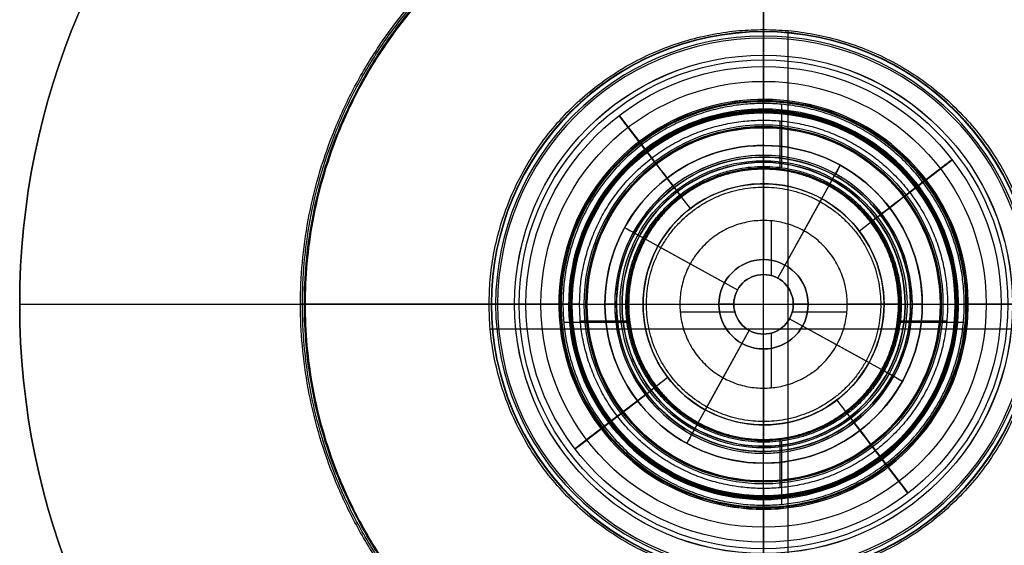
# Model space of a CAD drawing. Header units: millimetres. Extents: x -150 to 150, y -150 to 150.
# Tile 2 of 4: x -150 to 49, y -49 to 57. Entities that reach past the tile are written whole.
import ezdxf

# ---------------------------------------------------------------- set-up
doc = ezdxf.new("R2010")
doc.units = ezdxf.units.MM
doc.header["$MEASUREMENT"] = 0
doc.layers.add('Výchozí', color=7, linetype='Continuous', true_color=0x000000)

msp = doc.modelspace()

# ---------------------------------------------------------------- linework, layer by layer
at = {"layer": 'Výchozí', "color": 9, "true_color": 0xbfbfbf}
for p, q in [((0, 32, 46), (0, 150, 46)), ((0, -150, 76), (0, 150, 76)), ((4.97, -55.12, -1445.06), (4.97, 55.12, -1445.06)), ((3.63, 40.29, -514), (3.63, 27.53, -514)), ((3.63, 40.29, -978.3), (3.63, 27.53, -978.3)), ((3.33, 27.01, -976.3), (3.33, 36.95, -976.3)), ((0, 32, -9), (0, 32, 46)), ((0, 32, -74), (0, 32, -129)), ((0, 30, -11), (0, 9, -11)), ((0, 29.65, -512), (0, 29.65, -509)), ((13.19, 23.89, -129), (15.47, 28.01, -129)), ((0, 27.29, -129.05), (0, 27.29, -129)), ((2.9, 5.25, -72), (14.5, 26.26, -72)), ((0, 24.29, -131.88), (0, 24.29, -129)), ((-14.76, 19.28, -131.88), (-17.39, 22.71, -132.05)), ((-17.35, 22.66, -129.05), (-16.59, 21.67, -129.05)), ((2.9, 5.25, -129), (11.74, 21.26, -129)), ((1.52, 16.82, -494.6), (1.52, 5.81, -494.6)), ((19.28, 14.76, -131.88), (22.71, 17.39, -132.05)), ((22.66, 17.35, -129.05), (21.67, 16.59, -129.05)), ((-28.01, 15.47, -129), (-23.89, 13.19, -129)), ((-26.26, 14.5, -72), (-5.25, 2.9, -72)), ((-21.26, 11.74, -129), (-5.25, 2.9, -129)), ((0, 6, -18), (0, 9, -18)), ((0, 9, -11), (0, 9, -18)), ((0, 6, -494.6), (0, 6, -129)), ((0, 6, -72), (0, 6, -18)), ((-32, 0, -74), (-32, 0, -129)), ((-29.65, 0, -512), (-29.65, 0, -509)), ((-27.29, 0, -129.05), (-27.29, 0, -129)), ((-24.29, 0, -131.88), (-24.29, 0, -129)), ((-6, 0, -494.6), (-6, 0, -129)), ((-6, 0, -72), (-6, 0, -18)), ((6, 0, -494.6), (6, 0, -129)), ((6, 0, -72), (6, 0, -18)), ((24.29, 0, -131.88), (24.29, 0, -129)), ((27.29, 0, -129.05), (27.29, 0, -129)), ((29.65, 0, -512), (29.65, 0, -509)), ((32, 0, -74), (32, 0, -129)), ((-150, 0, 46), (-32, 0, 46)), ((-150, 0, 46), (-150, 0, 76)), ((-150, 0, 76), (150, 0, 76)), ((-32, 0, -9), (-32, 0, 46)), ((-30, 0, -11), (-9, 0, -11)), ((-16.82, -1.52, -494.6), (-5.81, -1.52, -494.6)), ((-6, 0, -18), (-9, 0, -18)), ((-9, 0, -11), (-9, 0, -18)), ((5.81, -1.52, -494.6), (16.82, -1.52, -494.6)), ((9, 0, -18), (6, 0, -18)), ((9, 0, -11), (9, 0, -18)), ((9, 0, -11), (30, 0, -11)), ((32, 0, -9), (32, 0, 46)), ((32, 0, 46), (150, 0, 46)), ((-40.29, -3.63, -514), (-27.53, -3.63, -514)), ((-40.29, -3.63, -978.3), (-27.53, -3.63, -978.3)), ((-36.95, -3.33, -976.3), (-27.01, -3.33, -976.3)), ((5.25, -2.9, -129), (21.26, -11.74, -129)), ((5.25, -2.9, -72), (26.26, -14.5, -72)), ((27.01, -3.33, -976.3), (36.95, -3.33, -976.3)), ((27.53, -3.63, -514), (40.29, -3.63, -514)), ((27.53, -3.63, -978.3), (40.29, -3.63, -978.3)), ((-55.12, -4.97, -1445.06), (55.12, -4.97, -1445.06)), ((-14.5, -26.26, -72), (-2.9, -5.25, -72)), ((-11.74, -21.26, -129), (-2.9, -5.25, -129)), ((1.52, -5.81, -494.6), (1.52, -16.82, -494.6)), ((0, -9, -18), (0, -6, -18)), ((0, -6, -494.6), (0, -6, -129)), ((0, -6, -72), (0, -6, -18)), ((0, -9, -11), (0, -9, -18)), ((0, -9, -11), (0, -30, -11)), ((23.89, -13.19, -129), (28.01, -15.47, -129)), ((-19.28, -14.76, -131.88), (-22.71, -17.39, -132.05)), ((-21.67, -16.59, -129.05), (-22.66, -17.35, -129.05)), ((14.76, -19.28, -131.88), (17.39, -22.71, -132.05)), ((16.59, -21.67, -129.05), (17.35, -22.66, -129.05)), ((-15.47, -28.01, -129), (-13.19, -23.89, -129)), ((0, -24.29, -131.88), (0, -24.29, -129)), ((0, -27.29, -129.05), (0, -27.29, -129)), ((3.33, -36.95, -976.3), (3.33, -27.01, -976.3)), ((3.63, -27.53, -514), (3.63, -40.29, -514)), ((3.63, -27.53, -978.3), (3.63, -40.29, -978.3)), ((0, -29.65, -512), (0, -29.65, -509)), ((0, -32, -74), (0, -32, -129)), ((0, -32, -9), (0, -32, 46)), ((0, -150, 46), (0, -32, 46))]:
    msp.add_line(p, q, dxfattribs=at)
for centre, radius in [((0, 0, 61), 150), ((0, 0, -822.7), 50.21), ((0, 0, -667.63), 50.2), ((0, 0, -1131.94), 50.2), ((0, 0, -1287.6), 49.26), ((0, 0, -148.02), 47.91), ((0, 0, -493.04), 47.91), ((0, 0, -454.11), 47.91), ((0, 0, -415.6), 47.91), ((0, 0, -377.67), 47.91), ((0, 0, -339.73), 47.91), ((0, 0, -301.02), 47.91), ((0, 0, -263.08), 47.91), ((0, 0, -225.15), 47.91), ((0, 0, -186.64), 47.91), ((0, 0, -148.02), 44.91), ((0, 0, -186.64), 44.91), ((0, 0, -225.15), 44.91), ((0, 0, -263.08), 44.91), ((0, 0, -301.02), 44.91), ((0, 0, -339.73), 44.91), ((0, 0, -377.67), 44.91), ((0, 0, -415.6), 44.91), ((0, 0, -454.11), 44.91), ((0, 0, -493.04), 44.91), ((0, 0, -396.63), 39.18), ((0, 0, -358.7), 39.18), ((0, 0, -282.05), 39.18), ((0, 0, -244.12), 39.18), ((0, 0, -434.85), 38.84), ((0, 0, -205.9), 38.84), ((0, 0, -167.33), 38.77), ((0, 0, -320.38), 38.72), ((0, 0, -473.57), 38.58), ((0, 0, -244.12), 36.18), ((0, 0, -282.05), 36.18), ((0, 0, -358.7), 36.18), ((0, 0, -396.63), 36.18), ((0, 0, -205.9), 35.84), ((0, 0, -434.85), 35.84), ((0, 0, -167.33), 35.77), ((0, 0, -320.38), 35.72), ((0, 0, -473.57), 35.58), ((0, 0, 18.5), 32), ((0, 0, -101.5), 32), ((0, 0, -510.5), 29.65), ((0, 0, -129.05), 28.93), ((0, 0, -132.05), 28.93), ((0, 0, -129.03), 27.29), ((0, 0, -130.44), 24.29), ((0, 0, -14.5), 9), ((0, 0, -311.8), 6), ((0, 0, -45), 6)]:
    msp.add_circle(centre, radius, dxfattribs=at)
for centre, radius, start, end in [((0, 0, 46), 150, 90, 180), ((0, 0, 76), 150, 90, 180), ((0, 0, 76), 150, 0, 90), ((0, 0, 46), 150, 0, 90), ((0, 0, -831.2), 54.94, 90, 180), ((0, 0, -814.24), 54.88, 90, 180), ((0, 0, -676.1), 54.87, 90, 180), ((0, 0, -659.17), 54.87, 90, 180), ((0, 0, -1140.4), 54.87, 90, 180), ((0, 0, -1123.47), 54.87, 90, 180), ((0, 0, -1279.07), 54.03, 90, 180), ((0, 0, -1295.86), 53.63, 90, 180), ((0, 0, -831.2), 54.94, 270, 90), ((0, 0, -814.24), 54.88, 270, 90), ((0, 0, -676.1), 54.87, 270, 90), ((0, 0, -659.17), 54.87, 270, 90), ((0, 0, -1140.4), 54.87, 270, 90), ((0, 0, -1123.47), 54.87, 270, 90), ((0, 0, -1279.07), 54.03, 270, 90), ((0, 0, -1295.86), 53.63, 270, 90), ((0, 0, -401.19), 41.28, 217.4371, 127.4371), ((0, 0, -392.08), 41.28, 217.4371, 127.4371), ((0, 0, -248.67), 41.28, 217.4371, 127.4371), ((0, 0, -239.56), 41.28, 217.4371, 127.4371), ((0, 0, -363.25), 41.27, 217.4371, 127.4371), ((0, 0, -354.14), 41.27, 217.4371, 127.4371), ((0, 0, -286.61), 41.27, 217.4371, 127.4371), ((0, 0, -277.5), 41.27, 217.4371, 127.4371), ((0, 0, -439.48), 41.01, 217.4371, 127.4371), ((0, 0, -430.23), 41.01, 217.4371, 127.4371), ((0, 0, -210.52), 41.01, 217.4371, 127.4371), ((0, 0, -201.27), 41.01, 217.4371, 127.4371), ((0, 0, -171.97), 40.96, 217.4371, 127.4371), ((0, 0, -162.69), 40.96, 217.4371, 127.4371), ((0, 0, -325.03), 40.92, 217.4371, 127.4371), ((0, 0, -315.73), 40.92, 217.4371, 127.4371), ((0, 0, -478.25), 40.82, 217.4371, 127.4371), ((0, 0, -468.9), 40.82, 217.4371, 127.4371), ((0, 0, -237.28), 39.32, 217.4371, 127.4371), ((0, 0, -250.95), 39.32, 217.4371, 127.4371), ((0, 0, -275.22), 39.32, 217.4371, 127.4371), ((0, 0, -288.89), 39.32, 217.4371, 127.4371), ((0, 0, -351.86), 39.32, 217.4371, 127.4371), ((0, 0, -365.53), 39.32, 217.4371, 127.4371), ((0, 0, -389.8), 39.32, 217.4371, 127.4371), ((0, 0, -403.47), 39.32, 217.4371, 127.4371), ((0, 0, -198.96), 39.1, 217.4371, 127.4371), ((0, 0, -212.84), 39.1, 217.4371, 127.4371), ((0, 0, -427.92), 39.1, 217.4371, 127.4371), ((0, 0, -441.79), 39.1, 217.4371, 127.4371), ((0, 0, -160.37), 39.06, 217.4371, 127.4371), ((0, 0, -174.29), 39.06, 217.4371, 127.4371), ((0, 0, -313.4), 39.03, 217.4371, 127.4371), ((0, 0, -327.35), 39.03, 217.4371, 127.4371), ((0, 0, -466.56), 38.94, 217.4371, 127.4371), ((0, 0, -480.59), 38.94, 217.4371, 127.4371), ((0, 0, -401.19), 41.28, 127.4371, 217.4371), ((0, 0, -392.08), 41.28, 127.4371, 217.4371), ((0, 0, -248.67), 41.28, 127.4371, 217.4371), ((0, 0, -239.56), 41.28, 127.4371, 217.4371), ((0, 0, -363.25), 41.27, 127.4371, 217.4371), ((0, 0, -354.14), 41.27, 127.4371, 217.4371), ((0, 0, -286.61), 41.27, 127.4371, 217.4371), ((0, 0, -277.5), 41.27, 127.4371, 217.4371), ((0, 0, -439.48), 41.01, 127.4371, 217.4371), ((0, 0, -430.23), 41.01, 127.4371, 217.4371), ((0, 0, -210.52), 41.01, 127.4371, 217.4371), ((0, 0, -201.27), 41.01, 127.4371, 217.4371), ((0, 0, -171.97), 40.96, 127.4371, 217.4371), ((0, 0, -162.69), 40.96, 127.4371, 217.4371), ((0, 0, -325.03), 40.92, 127.4371, 217.4371), ((0, 0, -315.73), 40.92, 127.4371, 217.4371), ((0, 0, -478.25), 40.82, 127.4371, 217.4371), ((0, 0, -468.9), 40.82, 127.4371, 217.4371), ((0, 0, -9), 32, 90, 180), ((0, 0, 46), 32, 90, 180), ((0, 0, -129), 32, 331.092, 151.092), ((0, 0, -74), 32, 331.092, 151.092), ((0, 0, 46), 32, 0, 90), ((0, 0, -9), 32, 0, 90), ((0, 0, -237.28), 39.32, 127.4371, 217.4371), ((0, 0, -250.95), 39.32, 127.4371, 217.4371), ((0, 0, -275.22), 39.32, 127.4371, 217.4371), ((0, 0, -288.89), 39.32, 127.4371, 217.4371), ((0, 0, -351.86), 39.32, 127.4371, 217.4371), ((0, 0, -365.53), 39.32, 127.4371, 217.4371), ((0, 0, -389.8), 39.32, 127.4371, 217.4371), ((0, 0, -403.47), 39.32, 127.4371, 217.4371), ((0, 0, -198.96), 39.1, 127.4371, 217.4371), ((0, 0, -212.84), 39.1, 127.4371, 217.4371), ((0, 0, -427.92), 39.1, 127.4371, 217.4371), ((0, 0, -441.79), 39.1, 127.4371, 217.4371), ((0, 0, -160.37), 39.06, 127.4371, 217.4371), ((0, 0, -174.29), 39.06, 127.4371, 217.4371), ((0, 0, -313.4), 39.03, 127.4371, 217.4371), ((0, 0, -327.35), 39.03, 127.4371, 217.4371), ((0, 0, -466.56), 38.94, 127.4371, 217.4371), ((0, 0, -480.59), 38.94, 127.4371, 217.4371), ((0, 0, -11), 30, 0, 180), ((0, 0, -72), 30, 331.092, 151.092), ((0, 0, -509), 29.65, 360, 127.4371), ((0, 0, -512), 29.65, 360, 127.4371), ((0, 0, -132.05), 28.6, 307.4371, 127.4371), ((0, 0, -129.05), 28.54, 307.4371, 127.4371), ((0, 0, -129.05), 27.29, 360, 127.4371), ((0, 0, -129), 27.29, 360, 127.4371), ((0, 0, -131.88), 24.29, 360, 127.4371), ((0, 0, -129), 24.29, 0, 127.4371), ((0, 0, -509), 29.65, 127.4371, 217.4371), ((0, 0, -512), 29.65, 127.4371, 217.4371), ((0, 0, -132.05), 28.6, 127.4371, 217.4371), ((0, 0, -129.05), 28.54, 127.4371, 217.4371), ((0, 0, -129.05), 27.29, 127.4371, 307.4371), ((0, 0, -129), 27.29, 127.4371, 307.4371), ((0, 0, -129), 24.29, 127.4371, 307.4371), ((0, 0, -131.88), 24.29, 127.4371, 307.4371), ((0, 0, -74), 32, 151.092, 270), ((0, 0, -129), 32, 151.092, 270), ((0, 0, -72), 30, 151.092, 331.092), ((0, 0, -11), 9, 90, 270), ((0, 0, -18), 9, 90, 270), ((0, 0, -11), 9, 270, 90), ((0, 0, -18), 9, 270, 90), ((0, 0, -494.6), 6, 90, 180), ((0, 0, -129), 6, 90, 180), ((0, 0, -72), 6, 90, 180), ((0, 0, -18), 6, 90, 180), ((0, 0, -129), 6, 0, 90), ((0, 0, -494.6), 6, 0, 90), ((0, 0, -18), 6, 0, 90), ((0, 0, -72), 6, 0, 90), ((0, 0, 46), 150, 180, 0), ((0, 0, -659.17), 54.87, 180, 270), ((0, 0, -1279.07), 54.03, 180, 270), ((0, 0, -1295.86), 53.63, 180, 270), ((0, 0, -509), 29.65, 217.4371, 0), ((0, 0, -512), 29.65, 217.4371, 0), ((0, 0, -129), 6, 180, 0), ((0, 0, -494.6), 6, 180, 0), ((0, 0, -18), 6, 180, 0), ((0, 0, -72), 6, 180, 0), ((0, 0, -129), 24.29, 307.4371, 0), ((0, 0, -131.88), 24.29, 307.4371, 360), ((0, 0, -129), 27.29, 307.4371, 360), ((0, 0, -129.05), 27.29, 307.4371, 360), ((0, 0, 76), 150, 180, 0), ((0, 0, -831.2), 54.94, 180, 270), ((0, 0, -814.24), 54.88, 180, 270), ((0, 0, -676.1), 54.87, 180, 270), ((0, 0, -1140.4), 54.87, 180, 270), ((0, 0, -1123.47), 54.87, 180, 270), ((0, 0, 46), 32, 180, 0), ((0, 0, -9), 32, 180, 0), ((0, 0, -11), 30, 180, 0), ((0, 0, -129), 32, 270, 331.092), ((0, 0, -74), 32, 270, 331.092), ((0, 0, -132.05), 28.6, 217.4371, 307.4371), ((0, 0, -129.05), 28.54, 217.4371, 307.4371)]:
    msp.add_arc(centre, radius, start, end, dxfattribs=at)
at = {"layer": 'Výchozí', "color": 9, "true_color": 0xbfbfbf, "extrusion": (1, 0, 0)}
for centre, start, end in [((60.21, -822.7), 122.2216, 238.1499), ((60.2, -667.63), 122.1589, 237.7916)]:
    msp.add_arc(centre, 10, start, end, dxfattribs=at)
at = {"layer": 'Výchozí', "color": 9, "true_color": 0xbfbfbf, "extrusion": (1, 4.71845e-16, -5.9476e-32)}
for centre, start, end in [((60.2, -1131.94), 122.1589, 237.7916), ((59.26, -1287.6), 121.5207, 235.7183)]:
    msp.add_arc(centre, 10, start, end, dxfattribs=at)
at = {"layer": 'Výchozí', "color": 9, "true_color": 0xbfbfbf, "extrusion": (0.794021, 0.607891, -5.08832e-16)}
for centre, radius, start, end in [((28.93, -148.02), 18.97, 0, 91.191), ((28.93, -148.02), 18.97, 309.3575, 0), ((28.93, -493.04), 18.97, 0, 51.2093), ((28.93, -493.04), 18.97, 272.1637, 0), ((28.93, -454.11), 18.97, 0, 50.4454), ((28.93, -454.11), 18.97, 308.7907, 0), ((28.93, -415.6), 18.97, 0, 49.4174), ((28.93, -415.6), 18.97, 309.5546, 0), ((28.93, -377.67), 18.97, 0, 49.4272), ((28.93, -377.67), 18.97, 310.5826, 0), ((28.93, -339.73), 18.97, 0, 50.7977), ((28.93, -339.73), 18.97, 310.5728, 0), ((28.93, -301.02), 18.97, 0, 49.4272), ((28.93, -301.02), 18.97, 309.2023, 0), ((28.93, -263.08), 18.97, 0, 49.4174), ((28.93, -263.08), 18.97, 310.5728, 0), ((28.93, -225.15), 18.97, 0, 50.4454), ((28.93, -225.15), 18.97, 310.5826, 0), ((28.93, -186.64), 18.97, 0, 50.6425), ((28.93, -186.64), 18.97, 309.5546, 0), ((28.93, -148.02), 15.97, 309.3575, 0), ((28.93, -148.02), 15.97, 0, 91.191), ((28.93, -186.64), 15.97, 309.5546, 0), ((28.93, -186.64), 15.97, 0, 50.6425), ((28.93, -225.15), 15.97, 310.5826, 0), ((28.93, -225.15), 15.97, 0, 50.4454), ((28.93, -263.08), 15.97, 310.5728, 0), ((28.93, -263.08), 15.97, 0, 49.4174), ((28.93, -301.02), 15.97, 309.2023, 0), ((28.93, -301.02), 15.97, 0, 49.4272), ((28.93, -339.73), 15.97, 310.5728, 0), ((28.93, -339.73), 15.97, 0, 50.7977), ((28.93, -377.67), 15.97, 310.5826, 0), ((28.93, -377.67), 15.97, 0, 49.4272), ((28.93, -415.6), 15.97, 309.5546, 0), ((28.93, -415.6), 15.97, 0, 49.4174), ((28.93, -454.11), 15.97, 308.7907, 0), ((28.93, -454.11), 15.97, 0, 50.4454), ((28.93, -493.04), 15.97, 272.5704, 0), ((28.93, -493.04), 15.97, 0, 51.2093), ((45.18, -396.63), 6, 130.5826, 229.4174), ((45.18, -358.7), 6, 130.5728, 229.4272), ((45.18, -282.05), 6, 130.5728, 229.4272), ((45.18, -244.12), 6, 130.5826, 229.4174), ((44.84, -434.85), 6, 129.5546, 230.4454), ((44.84, -205.9), 6, 129.5546, 230.4454), ((44.77, -167.33), 6, 129.3575, 230.6425), ((44.72, -320.38), 6, 129.2023, 230.7977), ((44.58, -473.57), 6, 128.7907, 231.2093), ((45.18, -244.12), 9, 130.5826, 229.4174), ((45.18, -282.05), 9, 130.5728, 229.4272), ((45.18, -358.7), 9, 130.5728, 229.4272), ((45.18, -396.63), 9, 130.5826, 229.4174), ((44.84, -205.9), 9, 129.5546, 230.4454), ((44.84, -434.85), 9, 129.5546, 230.4454), ((44.77, -167.33), 9, 129.3575, 230.6425), ((44.72, -320.38), 9, 129.2023, 230.7977), ((44.58, -473.57), 9, 128.7907, 231.2093), ((-28.93, -148.02), 18.97, 88.809, 180), ((-28.93, -148.02), 15.97, 88.809, 180), ((-28.93, -493.04), 15.97, 180, 267.4296), ((-28.93, -493.04), 18.97, 180, 267.8363), ((-44.58, -473.57), 9, 308.7907, 51.2093), ((-44.72, -320.38), 9, 309.2023, 50.7977), ((-44.77, -167.33), 9, 309.3575, 50.6425), ((-44.84, -205.9), 9, 309.5546, 50.4454), ((-44.84, -434.85), 9, 309.5546, 50.4454), ((-45.18, -282.05), 9, 310.5728, 49.4272), ((-45.18, -358.7), 9, 310.5728, 49.4272), ((-45.18, -244.12), 9, 310.5826, 49.4174), ((-45.18, -396.63), 9, 310.5826, 49.4174), ((-44.58, -473.57), 6, 308.7907, 51.2093), ((-44.72, -320.38), 6, 309.2023, 50.7977), ((-44.77, -167.33), 6, 309.3575, 50.6425), ((-44.84, -434.85), 6, 309.5546, 50.4454), ((-44.84, -205.9), 6, 309.5546, 50.4454), ((-28.93, -454.11), 15.97, 180, 231.2093), ((-28.93, -493.04), 15.97, 128.7907, 180), ((-28.93, -301.02), 15.97, 180, 230.7977), ((-28.93, -339.73), 15.97, 129.2023, 180), ((-28.93, -148.02), 15.97, 180, 230.6425), ((-28.93, -186.64), 15.97, 129.3575, 180), ((-28.93, -186.64), 15.97, 180, 230.4454), ((-28.93, -225.15), 15.97, 129.5546, 180), ((-28.93, -415.6), 15.97, 180, 230.4454), ((-28.93, -454.11), 15.97, 129.5546, 180), ((-45.18, -358.7), 6, 310.5728, 49.4272), ((-45.18, -282.05), 6, 310.5728, 49.4272), ((-45.18, -396.63), 6, 310.5826, 49.4174), ((-45.18, -244.12), 6, 310.5826, 49.4174), ((-28.93, -225.15), 15.97, 180, 229.4174), ((-28.93, -263.08), 15.97, 180, 229.4272), ((-28.93, -263.08), 15.97, 130.5826, 180), ((-28.93, -301.02), 15.97, 130.5728, 180), ((-28.93, -339.73), 15.97, 180, 229.4272), ((-28.93, -377.67), 15.97, 180, 229.4174), ((-28.93, -377.67), 15.97, 130.5728, 180), ((-28.93, -415.6), 15.97, 130.5826, 180), ((-28.93, -493.04), 18.97, 128.7907, 180), ((-28.93, -454.11), 18.97, 180, 231.2093), ((-28.93, -339.73), 18.97, 129.2023, 180), ((-28.93, -301.02), 18.97, 180, 230.7977), ((-28.93, -148.02), 18.97, 180, 230.6425), ((-28.93, -186.64), 18.97, 129.3575, 180), ((-28.93, -454.11), 18.97, 129.5546, 180), ((-28.93, -415.6), 18.97, 180, 230.4454), ((-28.93, -225.15), 18.97, 129.5546, 180), ((-28.93, -186.64), 18.97, 180, 230.4454), ((-28.93, -415.6), 18.97, 130.5826, 180), ((-28.93, -377.67), 18.97, 130.5728, 180), ((-28.93, -377.67), 18.97, 180, 229.4174), ((-28.93, -339.73), 18.97, 180, 229.4272), ((-28.93, -301.02), 18.97, 130.5728, 180), ((-28.93, -263.08), 18.97, 130.5826, 180), ((-28.93, -263.08), 18.97, 180, 229.4272), ((-28.93, -225.15), 18.97, 180, 229.4174)]:
    msp.add_arc(centre, radius, start, end, dxfattribs=at)
at = {"layer": 'Výchozí', "color": 9, "true_color": 0xbfbfbf, "extrusion": (1, 1.2326e-31, 6.16298e-30)}
msp.add_arc((30, -9), 2, 270, 0, dxfattribs=at)
at = {"layer": 'Výchozí', "color": 9, "true_color": 0xbfbfbf, "extrusion": (0.875397, -0.483404, -5.91999e-17)}
for centre, start, end in [((30, -74), 0, 90), ((-30, -74), 90, 180)]:
    msp.add_arc(centre, 2, start, end, dxfattribs=at)
at = {"layer": 'Výchozí', "color": 9, "true_color": 0xbfbfbf, "extrusion": (-0.607891, 0.794021, -3.55804e-18)}
for centre, radius, start, end in [((-28.93, -148.02), 18.97, 88.809, 180), ((-28.93, -493.04), 18.97, 180, 267.8363), ((-28.93, -493.04), 18.97, 128.7907, 180), ((-28.93, -454.11), 18.97, 180, 231.2093), ((-28.93, -339.73), 18.97, 129.2023, 180), ((-28.93, -301.02), 18.97, 180, 230.7977), ((-28.93, -148.02), 18.97, 180, 230.6425), ((-28.93, -186.64), 18.97, 129.3575, 180), ((-28.93, -454.11), 18.97, 129.5546, 180), ((-28.93, -415.6), 18.97, 180, 230.4454), ((-28.93, -225.15), 18.97, 129.5546, 180), ((-28.93, -186.64), 18.97, 180, 230.4454), ((-28.93, -415.6), 18.97, 130.5826, 180), ((-28.93, -377.67), 18.97, 130.5728, 180), ((-28.93, -377.67), 18.97, 180, 229.4174), ((-28.93, -339.73), 18.97, 180, 229.4272), ((-28.93, -301.02), 18.97, 130.5728, 180), ((-28.93, -263.08), 18.97, 130.5826, 180), ((-28.93, -263.08), 18.97, 180, 229.4272), ((-28.93, -225.15), 18.97, 180, 229.4174), ((-28.93, -148.02), 15.97, 88.809, 180), ((-28.93, -493.04), 15.97, 180, 267.4296), ((-28.93, -454.11), 15.97, 180, 231.2093), ((-28.93, -493.04), 15.97, 128.7907, 180), ((-28.93, -301.02), 15.97, 180, 230.7977), ((-28.93, -339.73), 15.97, 129.2023, 180), ((-28.93, -148.02), 15.97, 180, 230.6425), ((-28.93, -186.64), 15.97, 129.3575, 180), ((-28.93, -186.64), 15.97, 180, 230.4454), ((-28.93, -225.15), 15.97, 129.5546, 180), ((-28.93, -415.6), 15.97, 180, 230.4454), ((-28.93, -454.11), 15.97, 129.5546, 180), ((-28.93, -225.15), 15.97, 180, 229.4174), ((-28.93, -263.08), 15.97, 180, 229.4272), ((-28.93, -263.08), 15.97, 130.5826, 180), ((-28.93, -301.02), 15.97, 130.5728, 180), ((-28.93, -339.73), 15.97, 180, 229.4272), ((-28.93, -377.67), 15.97, 180, 229.4174), ((-28.93, -377.67), 15.97, 130.5728, 180), ((-28.93, -415.6), 15.97, 130.5826, 180), ((-45.18, -282.05), 9, 310.5728, 49.4272), ((-45.18, -358.7), 9, 310.5728, 49.4272), ((-45.18, -244.12), 9, 310.5826, 49.4174), ((-45.18, -396.63), 9, 310.5826, 49.4174), ((-44.58, -473.57), 6, 308.7907, 51.2093), ((-44.72, -320.38), 6, 309.2023, 50.7977), ((-44.77, -167.33), 6, 309.3575, 50.6425), ((-44.84, -434.85), 6, 309.5546, 50.4454), ((-44.84, -205.9), 6, 309.5546, 50.4454), ((-45.18, -396.63), 6, 310.5826, 49.4174), ((-45.18, -358.7), 6, 310.5728, 49.4272), ((-45.18, -282.05), 6, 310.5728, 49.4272), ((-45.18, -244.12), 6, 310.5826, 49.4174), ((-44.58, -473.57), 9, 308.7907, 51.2093), ((-44.72, -320.38), 9, 309.2023, 50.7977), ((-44.77, -167.33), 9, 309.3575, 50.6425), ((-44.84, -205.9), 9, 309.5546, 50.4454), ((-44.84, -434.85), 9, 309.5546, 50.4454), ((28.93, -148.02), 15.97, 0, 91.191), ((28.93, -493.04), 18.97, 272.1637, 0), ((28.93, -493.04), 15.97, 272.5704, 0)]:
    msp.add_arc(centre, radius, start, end, dxfattribs=at)
at = {"layer": 'Výchozí', "color": 9, "true_color": 0xbfbfbf, "extrusion": (0.483404, 0.875397, 0)}
msp.add_arc((30, -74), 2, 0, 90, dxfattribs=at)
at = {"layer": 'Výchozí', "color": 9, "true_color": 0xbfbfbf, "extrusion": (0, 1, 0)}
for centre, start, end in [((60.21, -822.7), 122.2216, 238.1499), ((60.2, -667.63), 122.1589, 237.7916)]:
    msp.add_arc(centre, 10, start, end, dxfattribs=at)
at = {"layer": 'Výchozí', "color": 9, "true_color": 0xbfbfbf, "extrusion": (-4.71845e-16, 1, -2.15583e-17)}
for centre, start, end in [((60.2, -1131.94), 122.1589, 237.7916), ((59.26, -1287.6), 121.5207, 235.7183)]:
    msp.add_arc(centre, 10, start, end, dxfattribs=at)
at = {"layer": 'Výchozí', "color": 9, "true_color": 0xbfbfbf, "extrusion": (-3.9443e-31, 1, 1.22465e-16)}
msp.add_arc((30, -9), 2, 270, 0, dxfattribs=at)
at = {"layer": 'Výchozí', "color": 9, "true_color": 0xbfbfbf, "extrusion": (-1.2326e-31, 1, 1.22465e-16)}
msp.add_arc((-30, -9), 2, 180, 270, dxfattribs=at)
at = {"layer": 'Výchozí', "color": 9, "true_color": 0xbfbfbf, "extrusion": (0.483404, 0.875397, 1.07205e-16)}
msp.add_arc((-30, -74), 2, 90, 180, dxfattribs=at)
at = {"layer": 'Výchozí', "color": 9, "true_color": 0xbfbfbf, "extrusion": (-0.607891, 0.794021, 2.23775e-16)}
msp.add_arc((28.93, -148.02), 18.97, 0, 91.191, dxfattribs=at)
at = {"layer": 'Výchozí', "color": 9, "true_color": 0xbfbfbf, "extrusion": (-0.607891, 0.794021, 3.11228e-16)}
msp.add_arc((44.84, -205.9), 9, 129.5546, 230.4454, dxfattribs=at)
at = {"layer": 'Výchozí', "color": 9, "true_color": 0xbfbfbf, "extrusion": (-0.607891, 0.794021, -3.46204e-16)}
msp.add_arc((44.84, -434.85), 9, 129.5546, 230.4454, dxfattribs=at)
at = {"layer": 'Výchozí', "color": 9, "true_color": 0xbfbfbf, "extrusion": (-0.607891, 0.794021, -6.01484e-17)}
msp.add_arc((44.77, -167.33), 9, 129.3575, 230.6425, dxfattribs=at)
at = {"layer": 'Výchozí', "color": 9, "true_color": 0xbfbfbf, "extrusion": (-0.607891, 0.794021, 1.89631e-16)}
msp.add_arc((44.72, -320.38), 9, 129.2023, 230.7977, dxfattribs=at)
at = {"layer": 'Výchozí', "color": 9, "true_color": 0xbfbfbf, "extrusion": (-0.607891, 0.794021, 7.27147e-17)}
msp.add_arc((44.58, -473.57), 9, 128.7907, 231.2093, dxfattribs=at)
at = {"layer": 'Výchozí', "color": 9, "true_color": 0xbfbfbf, "extrusion": (-0.607891, 0.794021, 0)}
for centre, start, end in [((28.93, -454.11), 308.7907, 360), ((28.93, -301.02), 309.2023, 0), ((28.93, -415.6), 309.5546, 0)]:
    msp.add_arc(centre, 15.97, start, end, dxfattribs=at)
at = {"layer": 'Výchozí', "color": 9, "true_color": 0xbfbfbf, "extrusion": (-0.607891, 0.794021, -1.0261e-16)}
msp.add_arc((28.93, -493.04), 15.97, 0, 51.2093, dxfattribs=at)
at = {"layer": 'Výchozí', "color": 9, "true_color": 0xbfbfbf, "extrusion": (-0.607891, 0.794021, -6.38992e-18)}
msp.add_arc((28.93, -339.73), 15.97, 0, 50.7977, dxfattribs=at)
at = {"layer": 'Výchozí', "color": 9, "true_color": 0xbfbfbf, "extrusion": (-0.607891, 0.794021, 3.79968e-16)}
msp.add_arc((28.93, -148.02), 15.97, 309.3575, 360, dxfattribs=at)
at = {"layer": 'Výchozí', "color": 9, "true_color": 0xbfbfbf, "extrusion": (-0.607891, 0.794021, -1.97979e-18)}
msp.add_arc((28.93, -186.64), 15.97, 0, 50.6425, dxfattribs=at)
at = {"layer": 'Výchozí', "color": 9, "true_color": 0xbfbfbf, "extrusion": (-0.607891, 0.794021, -2.29648e-16)}
msp.add_arc((28.93, -186.64), 15.97, 309.5546, 360, dxfattribs=at)
at = {"layer": 'Výchozí', "color": 9, "true_color": 0xbfbfbf, "extrusion": (-0.607891, 0.794021, 4.31701e-16)}
msp.add_arc((28.93, -225.15), 15.97, 0, 50.4454, dxfattribs=at)
at = {"layer": 'Výchozí', "color": 9, "true_color": 0xbfbfbf, "extrusion": (-0.607891, 0.794021, -3.36463e-16)}
msp.add_arc((28.93, -454.11), 15.97, 0, 50.4454, dxfattribs=at)
at = {"layer": 'Výchozí', "color": 9, "true_color": 0xbfbfbf, "extrusion": (-0.607891, 0.794021, -5.61086e-16)}
msp.add_arc((45.18, -358.7), 6, 130.5728, 229.4272, dxfattribs=at)
at = {"layer": 'Výchozí', "color": 9, "true_color": 0xbfbfbf, "extrusion": (-0.607891, 0.794021, 1.45095e-16)}
msp.add_arc((45.18, -282.05), 6, 130.5728, 229.4272, dxfattribs=at)
at = {"layer": 'Výchozí', "color": 9, "true_color": 0xbfbfbf, "extrusion": (-0.607891, 0.794021, -4.5916e-16)}
msp.add_arc((45.18, -396.63), 6, 130.5826, 229.4174, dxfattribs=at)
at = {"layer": 'Výchozí', "color": 9, "true_color": 0xbfbfbf, "extrusion": (-0.607891, 0.794021, 1.64864e-15)}
msp.add_arc((45.18, -244.12), 6, 130.5826, 229.4174, dxfattribs=at)
at = {"layer": 'Výchozí', "color": 9, "true_color": 0xbfbfbf, "extrusion": (-0.607891, 0.794021, -4.84293e-16)}
msp.add_arc((44.84, -434.85), 6, 129.5546, 230.4454, dxfattribs=at)
at = {"layer": 'Výchozí', "color": 9, "true_color": 0xbfbfbf, "extrusion": (-0.607891, 0.794021, -5.04856e-16)}
msp.add_arc((44.84, -205.9), 6, 129.5546, 230.4454, dxfattribs=at)
at = {"layer": 'Výchozí', "color": 9, "true_color": 0xbfbfbf, "extrusion": (-0.607891, 0.794021, 1.34281e-15)}
msp.add_arc((44.77, -167.33), 6, 129.3575, 230.6425, dxfattribs=at)
at = {"layer": 'Výchozí', "color": 9, "true_color": 0xbfbfbf, "extrusion": (-0.607891, 0.794021, -4.64492e-16)}
msp.add_arc((44.72, -320.38), 6, 129.2023, 230.7977, dxfattribs=at)
at = {"layer": 'Výchozí', "color": 9, "true_color": 0xbfbfbf, "extrusion": (-0.607891, 0.794021, -4.70814e-16)}
msp.add_arc((44.58, -473.57), 6, 128.7907, 231.2093, dxfattribs=at)
at = {"layer": 'Výchozí', "color": 9, "true_color": 0xbfbfbf, "extrusion": (-0.607891, 0.794021, -5.09449e-16)}
msp.add_arc((45.18, -244.12), 9, 130.5826, 229.4174, dxfattribs=at)
at = {"layer": 'Výchozí', "color": 9, "true_color": 0xbfbfbf, "extrusion": (-0.607891, 0.794021, -1.22454e-16)}
msp.add_arc((45.18, -282.05), 9, 130.5728, 229.4272, dxfattribs=at)
at = {"layer": 'Výchozí', "color": 9, "true_color": 0xbfbfbf, "extrusion": (-0.607891, 0.794021, 2.54687e-16)}
msp.add_arc((45.18, -358.7), 9, 130.5728, 229.4272, dxfattribs=at)
at = {"layer": 'Výchozí', "color": 9, "true_color": 0xbfbfbf, "extrusion": (-0.607891, 0.794021, -2.70673e-16)}
msp.add_arc((45.18, -396.63), 9, 130.5826, 229.4174, dxfattribs=at)
at = {"layer": 'Výchozí', "color": 9, "true_color": 0xbfbfbf, "extrusion": (-0.607891, 0.794021, 5.95633e-16)}
msp.add_arc((28.93, -493.04), 18.97, 0, 51.2093, dxfattribs=at)
at = {"layer": 'Výchozí', "color": 9, "true_color": 0xbfbfbf, "extrusion": (-0.607891, 0.794021, 1.25325e-16)}
msp.add_arc((28.93, -454.11), 18.97, 308.7907, 0, dxfattribs=at)
at = {"layer": 'Výchozí', "color": 9, "true_color": 0xbfbfbf, "extrusion": (-0.607891, 0.794021, 1.95848e-16)}
msp.add_arc((28.93, -339.73), 18.97, 0, 50.7977, dxfattribs=at)
at = {"layer": 'Výchozí', "color": 9, "true_color": 0xbfbfbf, "extrusion": (-0.607891, 0.794021, -6.36134e-17)}
msp.add_arc((28.93, -301.02), 18.97, 309.2023, 360, dxfattribs=at)
at = {"layer": 'Výchozí', "color": 9, "true_color": 0xbfbfbf, "extrusion": (-0.607891, 0.794021, 3.19889e-16)}
msp.add_arc((28.93, -148.02), 18.97, 309.3575, 360, dxfattribs=at)
at = {"layer": 'Výchozí', "color": 9, "true_color": 0xbfbfbf, "extrusion": (-0.607891, 0.794021, -8.23013e-16)}
msp.add_arc((28.93, -186.64), 18.97, 0, 50.6425, dxfattribs=at)
at = {"layer": 'Výchozí', "color": 9, "true_color": 0xbfbfbf, "extrusion": (-0.607891, 0.794021, 4.42158e-17)}
msp.add_arc((28.93, -454.11), 18.97, 0, 50.4454, dxfattribs=at)
at = {"layer": 'Výchozí', "color": 9, "true_color": 0xbfbfbf, "extrusion": (-0.607891, 0.794021, 1.28892e-16)}
msp.add_arc((28.93, -415.6), 18.97, 309.5546, 0, dxfattribs=at)
at = {"layer": 'Výchozí', "color": 9, "true_color": 0xbfbfbf, "extrusion": (-0.607891, 0.794021, 1.55697e-17)}
msp.add_arc((28.93, -225.15), 18.97, 0, 50.4454, dxfattribs=at)
at = {"layer": 'Výchozí', "color": 9, "true_color": 0xbfbfbf, "extrusion": (-0.607891, 0.794021, -6.44458e-17)}
msp.add_arc((28.93, -186.64), 18.97, 309.5546, 360, dxfattribs=at)
at = {"layer": 'Výchozí', "color": 9, "true_color": 0xbfbfbf, "extrusion": (-0.607891, 0.794021, 1.11508e-16)}
msp.add_arc((28.93, -415.6), 18.97, 0, 49.4174, dxfattribs=at)
at = {"layer": 'Výchozí', "color": 9, "true_color": 0xbfbfbf, "extrusion": (-0.607891, 0.794021, -1.45344e-16)}
msp.add_arc((28.93, -377.67), 18.97, 0, 49.4272, dxfattribs=at)
at = {"layer": 'Výchozí', "color": 9, "true_color": 0xbfbfbf, "extrusion": (-0.607891, 0.794021, 6.69779e-17)}
msp.add_arc((28.93, -377.67), 18.97, 310.5826, 0, dxfattribs=at)
at = {"layer": 'Výchozí', "color": 9, "true_color": 0xbfbfbf, "extrusion": (-0.607891, 0.794021, -1.33906e-16)}
for centre in [(28.93, -339.73), (28.93, -263.08)]:
    msp.add_arc(centre, 18.97, 310.5728, 360, dxfattribs=at)
at = {"layer": 'Výchozí', "color": 9, "true_color": 0xbfbfbf, "extrusion": (-0.607891, 0.794021, -2.29697e-16)}
msp.add_arc((28.93, -301.02), 18.97, 0, 49.4272, dxfattribs=at)
at = {"layer": 'Výchozí', "color": 9, "true_color": 0xbfbfbf, "extrusion": (-0.607891, 0.794021, -4.32591e-16)}
msp.add_arc((28.93, -263.08), 18.97, 0, 49.4174, dxfattribs=at)
at = {"layer": 'Výchozí', "color": 9, "true_color": 0xbfbfbf, "extrusion": (-0.607891, 0.794021, -2.00934e-16)}
msp.add_arc((28.93, -225.15), 18.97, 310.5826, 360, dxfattribs=at)
at = {"layer": 'Výchozí', "color": 9, "true_color": 0xbfbfbf, "extrusion": (-0.607891, 0.794021, 7.95572e-17)}
msp.add_arc((28.93, -225.15), 15.97, 310.5826, 0, dxfattribs=at)
at = {"layer": 'Výchozí', "color": 9, "true_color": 0xbfbfbf, "extrusion": (-0.607891, 0.794021, 6.06548e-16)}
msp.add_arc((28.93, -263.08), 15.97, 0, 49.4174, dxfattribs=at)
at = {"layer": 'Výchozí', "color": 9, "true_color": 0xbfbfbf, "extrusion": (-0.607891, 0.794021, -7.95275e-17)}
msp.add_arc((28.93, -263.08), 15.97, 310.5728, 0, dxfattribs=at)
at = {"layer": 'Výchozí', "color": 9, "true_color": 0xbfbfbf, "extrusion": (-0.607891, 0.794021, -1.30021e-16)}
msp.add_arc((28.93, -301.02), 15.97, 0, 49.4272, dxfattribs=at)
at = {"layer": 'Výchozí', "color": 9, "true_color": 0xbfbfbf, "extrusion": (-0.607891, 0.794021, 1.59055e-16)}
msp.add_arc((28.93, -339.73), 15.97, 310.5728, 0, dxfattribs=at)
at = {"layer": 'Výchozí', "color": 9, "true_color": 0xbfbfbf, "extrusion": (-0.607891, 0.794021, 2.95516e-16)}
msp.add_arc((28.93, -377.67), 15.97, 0, 49.4272, dxfattribs=at)
at = {"layer": 'Výchozí', "color": 9, "true_color": 0xbfbfbf, "extrusion": (-0.607891, 0.794021, 1.59114e-16)}
msp.add_arc((28.93, -377.67), 15.97, 310.5826, 0, dxfattribs=at)
at = {"layer": 'Výchozí', "color": 9, "true_color": 0xbfbfbf, "extrusion": (-0.607891, 0.794021, -1.24081e-16)}
msp.add_arc((28.93, -415.6), 15.97, 360, 49.4174, dxfattribs=at)
at = {"layer": 'Výchozí', "color": 9, "true_color": 0xbfbfbf, "extrusion": (1, 1.2326e-31, 6.4588e-30)}
msp.add_arc((-30, -9), 2, 180, 270, dxfattribs=at)
at = {"layer": 'Výchozí', "color": 9, "true_color": 0xbfbfbf}
for points, weights, knots in [([(0, 93.37, -1370.01), (-93.37, 93.37, -1370.01), (-93.37, 0, -1370.01), (-93.37, -93.37, -1370.01), (0, -93.37, -1370.01), (93.37, -93.37, -1370.01), (93.37, 0, -1370.01), (93.37, 93.37, -1370.01), (0, 93.37, -1370.01)], [1, 0.707106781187, 1, 0.707106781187, 1, 0.707106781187, 1, 0.707106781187, 1], [0, 0, 0, 187.833631, 187.833631, 375.667261, 375.667261, 563.500892, 563.500892, 751.334522, 751.334522, 751.334522]), ([(0, 55.35, -1445.06), (0, 93.92, -1417.45), (0, 93.37, -1370.01), (0, 92.82, -1322.58), (0, 53.63, -1295.86)], [1, 0.88677447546, 1, 0.88677447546, 1], [0, 0, 0, 108.77591, 108.77591, 217.55182, 217.55182, 217.55182]), ([(0, 92.99, -745.16), (-92.99, 92.99, -745.16), (-92.99, 0, -745.16), (-92.99, -92.99, -745.16), (0, -92.99, -745.16), (92.99, -92.99, -745.16), (92.99, 0, -745.16), (92.99, 92.99, -745.16), (0, 92.99, -745.16)], [1, 0.707106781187, 1, 0.707106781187, 1, 0.707106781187, 1, 0.707106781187, 1], [0, 0, 0, 185.995166, 185.995166, 371.990333, 371.990333, 557.985499, 557.985499, 743.980665, 743.980665, 743.980665]), ([(0, 92.99, -1209.97), (-92.99, 92.99, -1209.97), (-92.99, 0, -1209.97), (-92.99, -92.99, -1209.97), (0, -92.99, -1209.97), (92.99, -92.99, -1209.97), (92.99, 0, -1209.97), (92.99, 92.99, -1209.97), (0, 92.99, -1209.97)], [1, 0.707106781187, 1, 0.707106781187, 1, 0.707106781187, 1, 0.707106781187, 1], [0, 0, 0, 186.526609, 186.526609, 373.053218, 373.053218, 559.579827, 559.579827, 746.106435, 746.106435, 746.106435]), ([(0, 92.59, -582.12), (-92.59, 92.59, -582.12), (-92.59, 0, -582.12), (-92.59, -92.59, -582.12), (0, -92.59, -582.12), (92.59, -92.59, -582.12), (92.59, 0, -582.12), (92.59, 92.59, -582.12), (0, 92.59, -582.12)], [1, 0.707106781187, 1, 0.707106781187, 1, 0.707106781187, 1, 0.707106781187, 1], [0, 0, 0, 195.154065, 195.154065, 390.30813, 390.30813, 585.462195, 585.462195, 780.61626, 780.61626, 780.61626]), ([(0, 92.59, -1046.43), (-92.59, 92.59, -1046.43), (-92.59, 0, -1046.43), (-92.59, -92.59, -1046.43), (0, -92.59, -1046.43), (92.59, -92.59, -1046.43), (92.59, 0, -1046.43), (92.59, 92.59, -1046.43), (0, 92.59, -1046.43)], [1, 0.707106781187, 1, 0.707106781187, 1, 0.707106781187, 1, 0.707106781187, 1], [0, 0, 0, 195.154065, 195.154065, 390.30813, 390.30813, 585.462195, 585.462195, 780.61626, 780.61626, 780.61626]), ([(0, 92.38, -909.45), (-92.38, 92.38, -909.45), (-92.38, 0, -909.45), (-92.38, -92.38, -909.45), (0, -92.38, -909.45), (92.38, -92.38, -909.45), (92.38, 0, -909.45), (92.38, 92.38, -909.45), (0, 92.38, -909.45)], [1, 0.707106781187, 1, 0.707106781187, 1, 0.707106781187, 1, 0.707106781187, 1], [0, 0, 0, 197.321813, 197.321813, 394.643626, 394.643626, 591.965439, 591.965439, 789.287252, 789.287252, 789.287252]), ([(0, 54.87, -659.17), (0, 97.58, -632.32), (0, 92.59, -582.12), (0, 87.61, -531.93), (0, 40.46, -514)], [1, 0.850297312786, 1, 0.850297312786, 1], [0, 0, 0, 118.258886, 118.258886, 236.517773, 236.517773, 236.517773]), ([(0, 54.87, -1123.47), (0, 97.58, -1096.62), (0, 92.59, -1046.43), (0, 87.61, -996.23), (0, 40.46, -978.3)], [1, 0.850297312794, 1, 0.850297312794, 1], [0, 0, 0, 118.258886, 118.258886, 236.517773, 236.517773, 236.517773]), ([(0, 37.1, -976.3), (0, 86.1, -960.54), (0, 92.38, -909.45), (0, 98.66, -858.36), (0, 54.94, -831.2)], [1, 0.842646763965, 1, 0.842646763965, 1], [0, 0, 0, 121.160296, 121.160296, 242.320592, 242.320592, 242.320592]), ([(0, 54.03, -1279.07), (0, 92.72, -1255.35), (0, 92.99, -1209.97), (0, 93.26, -1164.59), (0, 54.87, -1140.4)], [1, 0.874046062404, 1, 0.874046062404, 1], [0, 0, 0, 104.920789, 104.920789, 209.841579, 209.841579, 209.841579]), ([(0, 54.88, -814.24), (0, 93, -790.22), (0, 92.99, -745.16), (0, 92.99, -700.11), (0, 54.87, -676.1)], [1, 0.875527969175, 1, 0.875527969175, 1], [0, 0, 0, 104.071354, 104.071354, 208.142708, 208.142708, 208.142708]), ([(0, 55.35, -1445.06), (55.35, 55.35, -1445.06), (55.35, 0, -1445.06), (55.35, -55.35, -1445.06), (0, -55.35, -1445.06), (-55.35, -55.35, -1445.06), (-55.35, 0, -1445.06)], [1, 0.707106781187, 1, 0.707106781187, 1, 0.707106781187, 1], [-751.334522, -751.334522, -751.334522, -563.500892, -563.500892, -375.667261, -375.667261, -187.833631, -187.833631, -187.833631]), ([(-40.46, 0, -514), (-40.46, -40.46, -514), (0, -40.46, -514), (40.46, -40.46, -514), (40.46, 0, -514), (40.46, 40.46, -514), (0, 40.46, -514)], [1, 0.707106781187, 1, 0.707106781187, 1, 0.707106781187, 1], [195.154065, 195.154065, 195.154065, 390.30813, 390.30813, 585.462195, 585.462195, 780.61626, 780.61626, 780.61626]), ([(-40.46, 0, -978.3), (-40.46, -40.46, -978.3), (0, -40.46, -978.3), (40.46, -40.46, -978.3), (40.46, 0, -978.3), (40.46, 40.46, -978.3), (0, 40.46, -978.3)], [1, 0.707106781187, 1, 0.707106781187, 1, 0.707106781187, 1], [195.154065, 195.154065, 195.154065, 390.30813, 390.30813, 585.462195, 585.462195, 780.61626, 780.61626, 780.61626]), ([(0, 37.1, -976.3), (37.1, 37.1, -976.3), (37.1, 0, -976.3), (37.1, -37.1, -976.3), (0, -37.1, -976.3), (-37.1, -37.1, -976.3), (-37.1, 0, -976.3)], [1, 0.707106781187, 1, 0.707106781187, 1, 0.707106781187, 1], [-789.287252, -789.287252, -789.287252, -591.965439, -591.965439, -394.643626, -394.643626, -197.321813, -197.321813, -197.321813]), ([(0, 27.77, -514), (27.77, 27.77, -514), (27.77, 0, -514), (27.77, -27.77, -514), (0, -27.77, -514), (-27.77, -27.77, -514), (-27.77, 0, -514)], [1, 0.707106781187, 1, 0.707106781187, 1, 0.707106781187, 1], [-3.141593, -3.141593, -3.141593, -1.570796, -1.570796, 0, 0, 1.570796, 1.570796, 1.570796]), ([(0, 27.77, -978.3), (27.77, 27.77, -978.3), (27.77, 0, -978.3), (27.77, -27.77, -978.3), (0, -27.77, -978.3), (-27.77, -27.77, -978.3), (-27.77, 0, -978.3)], [1, 0.707106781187, 1, 0.707106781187, 1, 0.707106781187, 1], [-3.141593, -3.141593, -3.141593, -1.570796, -1.570796, 0, 0, 1.570796, 1.570796, 1.570796]), ([(0, 27.5, -977.3), (-27.5, 27.5, -977.3), (-27.5, 0, -977.3), (-27.5, -27.5, -977.3), (0, -27.5, -977.3), (27.5, -27.5, -977.3), (27.5, 0, -977.3), (27.5, 27.5, -977.3), (0, 27.5, -977.3)], [0.999850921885, 0.70700136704, 0.999850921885, 0.70700136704, 0.999850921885, 0.70700136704, 0.999850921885, 0.70700136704, 0.999850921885], [-3.141593, -3.141593, -3.141593, -1.570796, -1.570796, 0, 0, 1.570796, 1.570796, 3.141593, 3.141593, 3.141593]), ([(-27.21, 0, -976.3), (-27.21, -27.21, -976.3), (0, -27.21, -976.3), (27.21, -27.21, -976.3), (27.21, 0, -976.3), (27.21, 27.21, -976.3), (0, 27.21, -976.3)], [1, 0.707106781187, 1, 0.707106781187, 1, 0.707106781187, 1], [-1.570796, -1.570796, -1.570796, 0, 0, 1.570796, 1.570796, 3.141593, 3.141593, 3.141593]), ([(0, 23.62, -503.57), (-23.62, 23.62, -503.57), (-23.62, 0, -503.57), (-23.62, -23.62, -503.57), (0, -23.62, -503.57), (23.62, -23.62, -503.57), (23.62, 0, -503.57), (23.62, 23.62, -503.57), (0, 23.62, -503.57)], [0.982573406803, 0.694784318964, 0.982573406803, 0.694784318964, 0.982573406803, 0.694784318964, 0.982573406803, 0.694784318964, 0.982573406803], [-3.141593, -3.141593, -3.141593, -1.570796, -1.570796, 0, 0, 1.570796, 1.570796, 3.141593, 3.141593, 3.141593]), ([(-16.89, 0, -494.6), (-16.89, -16.89, -494.6), (0, -16.89, -494.6), (16.89, -16.89, -494.6), (16.89, 0, -494.6), (16.89, 16.89, -494.6), (0, 16.89, -494.6)], [1, 0.707106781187, 1, 0.707106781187, 1, 0.707106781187, 1], [-1.570796, -1.570796, -1.570796, 0, 0, 1.570796, 1.570796, 3.141593, 3.141593, 3.141593]), ([(54.87, 0, -1123.47), (97.58, 0, -1096.62), (92.59, 0, -1046.43), (87.61, 0, -996.23), (40.46, 0, -978.3)], [1, 0.850297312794, 1, 0.850297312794, 1], [0, 0, 0, 118.258886, 118.258886, 236.517773, 236.517773, 236.517773]), ([(-55.35, 0, -1445.06), (-93.92, 0, -1417.45), (-93.37, 0, -1370.01), (-92.82, 0, -1322.58), (-53.63, 0, -1295.86)], [1, 0.88677447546, 1, 0.88677447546, 1], [0, 0, 0, 108.77591, 108.77591, 217.55182, 217.55182, 217.55182]), ([(-54.87, 0, -659.17), (-97.58, 0, -632.32), (-92.59, 0, -582.12), (-87.61, 0, -531.93), (-40.46, 0, -514)], [1, 0.850297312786, 1, 0.850297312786, 1], [0, 0, 0, 118.258886, 118.258886, 236.517773, 236.517773, 236.517773]), ([(-54.87, 0, -1123.47), (-97.58, 0, -1096.62), (-92.59, 0, -1046.43), (-87.61, 0, -996.23), (-40.46, 0, -978.3)], [1, 0.850297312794, 1, 0.850297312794, 1], [0, 0, 0, 118.258886, 118.258886, 236.517773, 236.517773, 236.517773]), ([(-37.1, 0, -976.3), (-86.1, 0, -960.54), (-92.38, 0, -909.45), (-98.66, 0, -858.36), (-54.94, 0, -831.2)], [1, 0.842646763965, 1, 0.842646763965, 1], [0, 0, 0, 121.160296, 121.160296, 242.320592, 242.320592, 242.320592]), ([(-54.03, 0, -1279.07), (-92.72, 0, -1255.35), (-92.99, 0, -1209.97), (-93.26, 0, -1164.59), (-54.87, 0, -1140.4)], [1, 0.874046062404, 1, 0.874046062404, 1], [0, 0, 0, 104.920789, 104.920789, 209.841579, 209.841579, 209.841579]), ([(-54.88, 0, -814.24), (-93, 0, -790.22), (-92.99, 0, -745.16), (-92.99, 0, -700.11), (-54.87, 0, -676.1)], [1, 0.875527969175, 1, 0.875527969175, 1], [0, 0, 0, 104.071354, 104.071354, 208.142708, 208.142708, 208.142708]), ([(37.1, 0, -976.3), (86.1, 0, -960.54), (92.38, 0, -909.45), (98.66, 0, -858.36), (54.94, 0, -831.2)], [1, 0.842646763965, 1, 0.842646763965, 1], [0, 0, 0, 121.160296, 121.160296, 242.320592, 242.320592, 242.320592]), ([(54.87, 0, -659.17), (97.58, 0, -632.32), (92.59, 0, -582.12), (87.61, 0, -531.93), (40.46, 0, -514)], [1, 0.850297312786, 1, 0.850297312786, 1], [0, 0, 0, 118.258886, 118.258886, 236.517773, 236.517773, 236.517773]), ([(0, -37.1, -976.3), (0, -86.1, -960.54), (0, -92.38, -909.45), (0, -98.66, -858.36), (0, -54.94, -831.2)], [1, 0.842646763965, 1, 0.842646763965, 1], [0, 0, 0, 121.160296, 121.160296, 242.320592, 242.320592, 242.320592]), ([(0, -54.87, -659.17), (0, -97.58, -632.32), (0, -92.59, -582.12), (0, -87.61, -531.93), (0, -40.46, -514)], [1, 0.850297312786, 1, 0.850297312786, 1], [0, 0, 0, 118.258886, 118.258886, 236.517773, 236.517773, 236.517773]), ([(0, -54.87, -1123.47), (0, -97.58, -1096.62), (0, -92.59, -1046.43), (0, -87.61, -996.23), (0, -40.46, -978.3)], [1, 0.850297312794, 1, 0.850297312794, 1], [0, 0, 0, 118.258886, 118.258886, 236.517773, 236.517773, 236.517773])]:
    msp.add_rational_spline(points, weights, degree=2, knots=knots, dxfattribs=at)
for points, weights in [([(-55.35, 0, -1445.06), (-55.35, 55.35, -1445.06), (0, 55.35, -1445.06)], [1, 0.707106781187, 1]), ([(0, 40.46, -514), (-40.46, 40.46, -514), (-40.46, 0, -514)], [1, 0.707106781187, 1]), ([(0, 40.46, -978.3), (-40.46, 40.46, -978.3), (-40.46, 0, -978.3)], [1, 0.707106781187, 1]), ([(-37.1, 0, -976.3), (-37.1, 37.1, -976.3), (0, 37.1, -976.3)], [1, 0.707106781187, 1]), ([(-27.77, 0, -514), (-27.77, 27.77, -514), (0, 27.77, -514)], [1, 0.707106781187, 1]), ([(-27.77, 0, -978.3), (-27.77, 27.77, -978.3), (0, 27.77, -978.3)], [1, 0.707106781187, 1]), ([(0, 27.21, -976.3), (-27.21, 27.21, -976.3), (-27.21, 0, -976.3)], [1, 0.707106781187, 1]), ([(0, 27.77, -514), (0, 24.96, -502.82), (0, 16.89, -494.6)], [1, 0.965146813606, 1]), ([(0, 27.77, -978.3), (0, 27.52, -977.3), (0, 27.21, -976.3)], [1, 0.999701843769, 1]), ([(0, 16.89, -494.6), (-16.89, 16.89, -494.6), (-16.89, 0, -494.6)], [1, 0.707106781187, 1]), ([(27.77, 0, -978.3), (27.52, 0, -977.3), (27.21, 0, -976.3)], [1, 0.999701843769, 1]), ([(-27.77, 0, -514), (-24.96, 0, -502.82), (-16.89, 0, -494.6)], [1, 0.965146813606, 1]), ([(-27.77, 0, -978.3), (-27.52, 0, -977.3), (-27.21, 0, -976.3)], [1, 0.999701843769, 1]), ([(27.77, 0, -514), (24.96, 0, -502.82), (16.89, 0, -494.6)], [1, 0.965146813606, 1]), ([(0, -27.77, -514), (0, -24.96, -502.82), (0, -16.89, -494.6)], [1, 0.965146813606, 1]), ([(0, -27.77, -978.3), (0, -27.52, -977.3), (0, -27.21, -976.3)], [1, 0.999701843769, 1])]:
    msp.add_rational_spline(points, weights, degree=2, dxfattribs=at)

doc.saveas('drawing.dxf')
